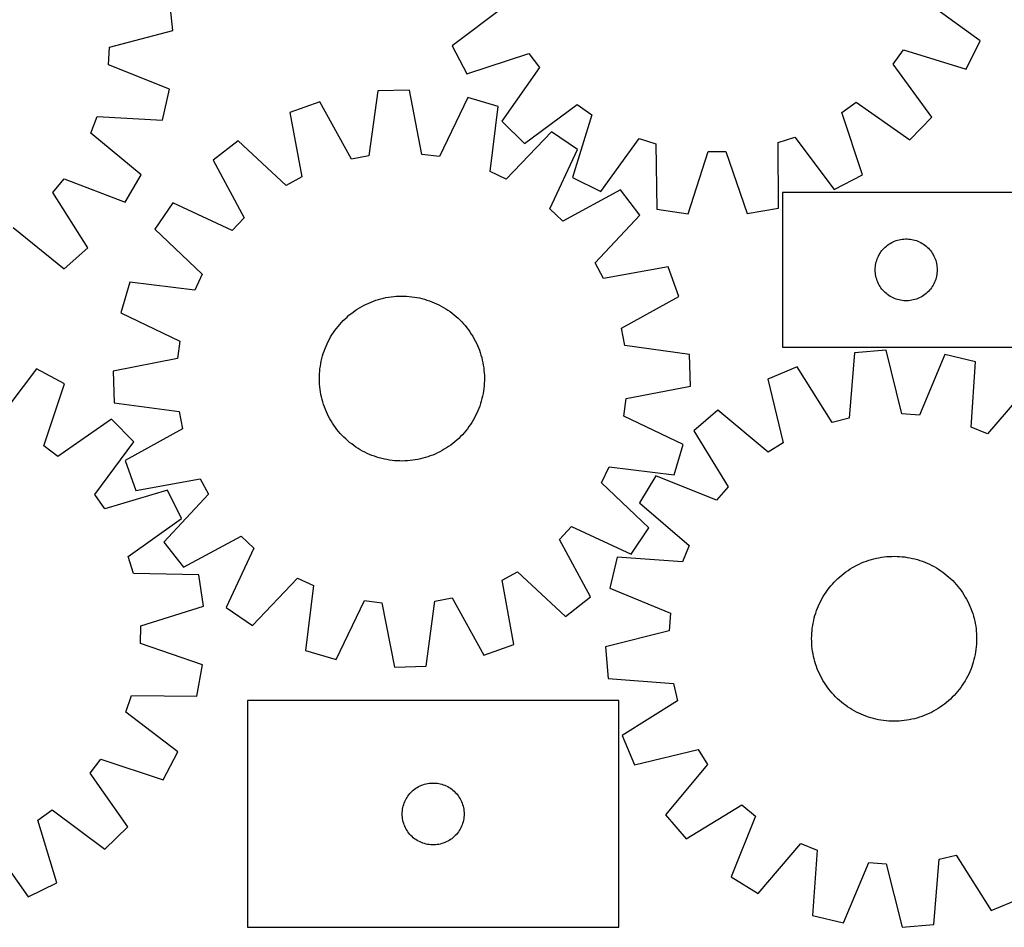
# Model space of a CAD drawing. Header units: millimetres. Extents: x 7 to 1493, y 7 to 2993.
# Tile 8 of 14: x 477 to 954, y 2116 to 2556. Entities that reach past the tile are written whole.
import ezdxf

# ---------------------------------------------------------------- set-up
doc = ezdxf.new("R2010")
doc.units = ezdxf.units.MM
doc.layers.add('CUT', color=7, linetype='CONTINUOUS', true_color=0x000000)

msp = doc.modelspace()

# ---------------------------------------------------------------- linework, layer by layer
at = {"layer": 'CUT'}
for p, q in [((551.33938, 2550.769987), (549.817212, 2566.080557)), ((942.814718, 2545.715422), (917.04435, 2564.285906)), ((712.152431, 2562.358112), (686.736048, 2543.306019)), ((520.656469, 2542.552099), (551.33938, 2550.769987)), ((935.958887, 2531.941239), (942.814718, 2545.715422)), ((520.159557, 2533.992166), (520.656469, 2542.552099)), ((686.736048, 2543.306019), (693.84984, 2529.663274)), ((900.63166, 2534.321086), (905.606046, 2541.304986)), ((905.606046, 2541.304986), (935.958887, 2531.941239)), ((693.84984, 2529.663274), (724.02112, 2539.596483)), ((724.02112, 2539.596483), (729.126033, 2532.707417)), ((549.68546, 2522.279105), (520.159557, 2533.992166)), ((729.126033, 2532.707417), (710.841037, 2506.733707)), ((919.402141, 2508.696024), (900.63166, 2534.321086)), ((546.401902, 2507.247511), (549.68546, 2522.279105)), ((650.673501, 2521.347336), (646.443723, 2489.865853)), ((666.053064, 2521.794069), (650.673501, 2521.347336)), ((672.103068, 2490.611186), (666.053064, 2521.794069)), ((622.627523, 2516.066336), (608.138737, 2510.88892)), ((638.017459, 2488.279205), (622.627523, 2516.066336)), ((694.358293, 2518.149915), (680.607222, 2489.51632)), ((709.123175, 2513.822238), (694.358293, 2518.149915)), ((875.762626, 2510.894648), (882.651691, 2515.999562)), ((882.651691, 2515.999562), (908.625402, 2497.714566)), ((705.24103, 2482.295999), (709.123175, 2513.822238)), ((721.822495, 2495.956967), (747.447557, 2514.727449)), ((747.447557, 2514.727449), (754.431457, 2509.753063)), ((511.563497, 2500.925951), (514.681252, 2508.913377)), ((514.681252, 2508.913377), (546.401902, 2507.247511)), ((608.138737, 2510.88892), (613.844292, 2479.641178)), ((710.841037, 2506.733707), (721.822495, 2495.956967)), ((754.431457, 2509.753063), (745.06771, 2479.400222)), ((885.695835, 2480.723369), (875.762626, 2510.894648)), ((908.625402, 2497.714566), (919.402141, 2508.696024)), ((734.916942, 2501.609644), (712.990628, 2478.626791)), ((747.621853, 2492.931179), (734.916942, 2501.609644)), ((536.024764, 2480.662162), (511.563497, 2500.925951)), ((583.097346, 2497.199707), (570.917601, 2487.798411)), ((606.320741, 2475.528327), (583.097346, 2497.199707)), ((758.841893, 2472.544391), (777.412377, 2498.314759)), ((777.412377, 2498.314759), (785.591631, 2495.741981)), ((844.871601, 2496.299736), (853.000997, 2499.02596)), ((853.000997, 2499.02596), (872.053089, 2473.609576)), ((734.18757, 2464.147593), (747.621853, 2492.931179)), ((785.591631, 2495.741981), (786.065722, 2463.981156)), ((801.284317, 2461.71733), (810.982415, 2491.965002)), ((810.982415, 2491.965002), (819.55638, 2492.045673)), ((819.55638, 2492.045673), (829.821901, 2461.985836)), ((844.995206, 2464.535614), (844.871601, 2496.299736)), ((570.917601, 2487.798411), (585.99999, 2459.843156)), ((646.443723, 2489.865853), (638.017459, 2488.279205)), ((680.607222, 2489.51632), (672.103068, 2490.611186)), ((493.170135, 2472.13444), (498.603547, 2478.767494)), ((498.603547, 2478.767494), (528.256897, 2467.380942)), ((528.256897, 2467.380942), (536.024764, 2480.662162)), ((613.844292, 2479.641178), (606.320741, 2475.528327)), ((712.990628, 2478.626791), (705.24103, 2482.295999)), ((745.06771, 2479.400222), (758.841893, 2472.544391)), ((872.053089, 2473.609576), (885.695835, 2480.723369)), ((768.379284, 2473.3456), (740.424029, 2458.263211)), ((777.78058, 2461.165855), (768.379284, 2473.3456)), ((510.172327, 2445.303484), (493.170135, 2472.13444)), ((1146.930069, 2472.078161), (846.930069, 2472.078161)), ((846.930069, 2472.078161), (846.930069, 2397.078161)), ((551.332023, 2467.04098), (542.653557, 2454.336069)), ((580.115608, 2453.606697), (551.332023, 2467.04098)), ((740.424029, 2458.263211), (734.18757, 2464.147593)), ((786.065722, 2463.981156), (801.284317, 2461.71733)), ((829.821901, 2461.985836), (844.995206, 2464.535614)), ((585.99999, 2459.843156), (580.115608, 2453.606697)), ((756.1092, 2437.942461), (777.78058, 2461.165855)), ((473.99715, 2455.06534), (498.680524, 2435.072697)), ((542.653557, 2454.336069), (565.63641, 2432.409756)), ((902.001933, 2448.745499), (902.737784, 2448.980409)), ((902.737784, 2448.980409), (903.484753, 2449.177126)), ((903.484753, 2449.177126), (904.240857, 2449.33513)), ((904.240857, 2449.33513), (905.004093, 2449.454001)), ((905.004093, 2449.454001), (905.772437, 2449.533423)), ((905.772437, 2449.533423), (906.54385, 2449.573188)), ((906.54385, 2449.573188), (907.316287, 2449.573188)), ((907.316287, 2449.573188), (908.087701, 2449.533423)), ((908.087701, 2449.533423), (908.856044, 2449.454001)), ((908.856044, 2449.454001), (909.61928, 2449.33513)), ((909.61928, 2449.33513), (910.375385, 2449.177126)), ((910.375385, 2449.177126), (911.122353, 2448.980409)), ((911.122353, 2448.980409), (911.858204, 2448.745499)), ((498.680524, 2435.072697), (510.172327, 2445.303484)), ((895.168272, 2443.887303), (895.66309, 2444.480442)), ((895.66309, 2444.480442), (896.187786, 2445.047323)), ((896.187786, 2445.047323), (896.740969, 2445.586441)), ((896.740969, 2445.586441), (897.321171, 2446.096367)), ((897.321171, 2446.096367), (897.926854, 2446.575749)), ((897.926854, 2446.575749), (898.556413, 2447.023316)), ((898.556413, 2447.023316), (899.208177, 2447.43788)), ((899.208177, 2447.43788), (899.880418, 2447.818343)), ((899.880418, 2447.818343), (900.571353, 2448.163695)), ((900.571353, 2448.163695), (901.27915, 2448.47302)), ((901.27915, 2448.47302), (902.001933, 2448.745499)), ((911.858204, 2448.745499), (912.580987, 2448.47302)), ((912.580987, 2448.47302), (913.288785, 2448.163695)), ((913.288785, 2448.163695), (913.97972, 2447.818343)), ((913.97972, 2447.818343), (914.651961, 2447.43788)), ((914.651961, 2447.43788), (915.303724, 2447.023316)), ((915.303724, 2447.023316), (915.933283, 2446.575749)), ((915.933283, 2446.575749), (916.538966, 2446.096367)), ((916.538966, 2446.096367), (917.119169, 2445.586441)), ((917.119169, 2445.586441), (917.672351, 2445.047323)), ((917.672351, 2445.047323), (918.197048, 2444.480442)), ((918.197048, 2444.480442), (918.691866, 2443.887303)), ((892.640538, 2439.139883), (892.894316, 2439.869442)), ((892.894316, 2439.869442), (893.185315, 2440.584969)), ((893.185315, 2440.584969), (893.512762, 2441.284567)), ((893.512762, 2441.284567), (893.87579, 2441.966382)), ((893.87579, 2441.966382), (894.273435, 2442.628603)), ((894.273435, 2442.628603), (894.704644, 2443.269477)), ((894.704644, 2443.269477), (895.168272, 2443.887303)), ((918.691866, 2443.887303), (919.155494, 2443.269477)), ((919.155494, 2443.269477), (919.586702, 2442.628603)), ((919.586702, 2442.628603), (919.984347, 2441.966382)), ((919.984347, 2441.966382), (920.347375, 2441.284567)), ((920.347375, 2441.284567), (920.674822, 2440.584969)), ((920.674822, 2440.584969), (920.965821, 2439.869442)), ((920.965821, 2439.869442), (921.219599, 2439.139883)), ((760.222051, 2430.418909), (756.1092, 2437.942461)), ((791.469793, 2436.124464), (760.222051, 2430.418909)), ((796.647209, 2421.635679), (791.469793, 2436.124464)), ((891.930069, 2434.578161), (891.949957, 2435.350342)), ((891.949957, 2435.350342), (892.009571, 2436.120476)), ((892.009571, 2436.120476), (892.10875, 2436.886519)), ((892.10875, 2436.886519), (892.247233, 2437.646442)), ((892.247233, 2437.646442), (892.424653, 2438.398227)), ((892.424653, 2438.398227), (892.640538, 2439.139883)), ((921.219599, 2439.139883), (921.435485, 2438.398227)), ((921.435485, 2438.398227), (921.612904, 2437.646442)), ((921.612904, 2437.646442), (921.751387, 2436.886519)), ((921.751387, 2436.886519), (921.850567, 2436.120476)), ((921.850567, 2436.120476), (921.91018, 2435.350342)), ((921.91018, 2435.350342), (921.930069, 2434.578161)), ((565.63641, 2432.409756), (561.967202, 2424.660157)), ((891.949957, 2433.805979), (891.930069, 2434.578161)), ((892.009571, 2433.035846), (891.949957, 2433.805979)), ((892.10875, 2432.269802), (892.009571, 2433.035846)), ((892.247233, 2431.50988), (892.10875, 2432.269802)), ((892.424653, 2430.758094), (892.247233, 2431.50988)), ((892.640538, 2430.016438), (892.424653, 2430.758094)), ((892.894316, 2429.286879), (892.640538, 2430.016438)), ((921.219599, 2430.016438), (920.965821, 2429.286879)), ((921.435485, 2430.758094), (921.219599, 2430.016438)), ((921.612904, 2431.50988), (921.435485, 2430.758094)), ((921.751387, 2432.269802), (921.612904, 2431.50988)), ((921.850567, 2433.035846), (921.751387, 2432.269802)), ((921.91018, 2433.805979), (921.850567, 2433.035846)), ((921.930069, 2434.578161), (921.91018, 2433.805979)), ((530.440964, 2428.542302), (526.113286, 2413.77742)), ((561.967202, 2424.660157), (530.440964, 2428.542302)), ((893.185315, 2428.571352), (892.894316, 2429.286879)), ((893.512762, 2427.871754), (893.185315, 2428.571352)), ((893.87579, 2427.18994), (893.512762, 2427.871754)), ((894.273435, 2426.527718), (893.87579, 2427.18994)), ((894.704644, 2425.886844), (894.273435, 2426.527718)), ((895.168272, 2425.269018), (894.704644, 2425.886844)), ((895.66309, 2424.675879), (895.168272, 2425.269018)), ((918.691866, 2425.269018), (918.197048, 2424.675879)), ((919.155494, 2425.886844), (918.691866, 2425.269018)), ((919.586702, 2426.527718), (919.155494, 2425.886844)), ((919.984347, 2427.18994), (919.586702, 2426.527718)), ((920.347375, 2427.871754), (919.984347, 2427.18994)), ((920.674822, 2428.571352), (920.347375, 2427.871754)), ((920.965821, 2429.286879), (920.674822, 2428.571352)), ((651.052176, 2420.191213), (652.262391, 2420.529426)), ((652.262391, 2420.529426), (653.482631, 2420.829458)), ((653.482631, 2420.829458), (654.711694, 2421.091013)), ((654.711694, 2421.091013), (655.948366, 2421.313833)), ((655.948366, 2421.313833), (657.191427, 2421.497699)), ((657.191427, 2421.497699), (658.43965, 2421.642428)), ((658.43965, 2421.642428), (659.691803, 2421.747878)), ((659.691803, 2421.747878), (660.94665, 2421.813945)), ((660.94665, 2421.813945), (662.202954, 2421.840564)), ((662.202954, 2421.840564), (663.459473, 2421.827709)), ((663.459473, 2421.827709), (664.714969, 2421.775391)), ((664.714969, 2421.775391), (665.968202, 2421.683663)), ((665.968202, 2421.683663), (667.217936, 2421.552616)), ((667.217936, 2421.552616), (668.462936, 2421.382378)), ((668.462936, 2421.382378), (669.701975, 2421.173117)), ((669.701975, 2421.173117), (670.933829, 2420.925041)), ((670.933829, 2420.925041), (672.157283, 2420.638393)), ((672.157283, 2420.638393), (673.37113, 2420.313458)), ((673.37113, 2420.313458), (674.574171, 2419.950555)), ((768.860078, 2406.245742), (796.647209, 2421.635679)), ((896.187786, 2424.108998), (895.66309, 2424.675879)), ((896.740969, 2423.56988), (896.187786, 2424.108998)), ((897.321171, 2423.059954), (896.740969, 2423.56988)), ((897.926854, 2422.580572), (897.321171, 2423.059954)), ((898.556413, 2422.133005), (897.926854, 2422.580572)), ((899.208177, 2421.718441), (898.556413, 2422.133005)), ((899.880418, 2421.337979), (899.208177, 2421.718441)), ((900.571353, 2420.992627), (899.880418, 2421.337979)), ((901.27915, 2420.683301), (900.571353, 2420.992627)), ((902.001933, 2420.410822), (901.27915, 2420.683301)), ((902.737784, 2420.175912), (902.001933, 2420.410822)), ((911.858204, 2420.410822), (911.122353, 2420.175912)), ((912.580987, 2420.683301), (911.858204, 2420.410822)), ((913.288785, 2420.992627), (912.580987, 2420.683301)), ((913.97972, 2421.337979), (913.288785, 2420.992627)), ((914.651961, 2421.718441), (913.97972, 2421.337979)), ((915.303724, 2422.133005), (914.651961, 2421.718441)), ((915.933283, 2422.580572), (915.303724, 2422.133005)), ((916.538966, 2423.059954), (915.933283, 2422.580572)), ((917.119169, 2423.56988), (916.538966, 2423.059954)), ((917.672351, 2424.108998), (917.119169, 2423.56988)), ((918.197048, 2424.675879), (917.672351, 2424.108998)), ((640.804309, 2415.496384), (641.872112, 2416.158806)), ((641.872112, 2416.158806), (642.960195, 2416.787362)), ((642.960195, 2416.787362), (644.067485, 2417.381429)), ((644.067485, 2417.381429), (645.192888, 2417.940422)), ((645.192888, 2417.940422), (646.335295, 2418.46379)), ((646.335295, 2418.46379), (647.493577, 2418.951016)), ((647.493577, 2418.951016), (648.666592, 2419.401619)), ((648.666592, 2419.401619), (649.853182, 2419.815154)), ((649.853182, 2419.815154), (651.052176, 2420.191213)), ((674.574171, 2419.950555), (675.765219, 2419.550042)), ((675.765219, 2419.550042), (676.9431, 2419.112316)), ((676.9431, 2419.112316), (678.10665, 2418.637807)), ((678.10665, 2418.637807), (679.254721, 2418.126985)), ((679.254721, 2418.126985), (680.38618, 2417.580352)), ((680.38618, 2417.580352), (681.499911, 2416.99845)), ((681.499911, 2416.99845), (682.594814, 2416.381851)), ((682.594814, 2416.381851), (683.669809, 2415.731165)), ((683.669809, 2415.731165), (684.723836, 2415.047034)), ((903.484753, 2419.979195), (902.737784, 2420.175912)), ((904.240857, 2419.821191), (903.484753, 2419.979195)), ((905.004093, 2419.70232), (904.240857, 2419.821191)), ((905.772437, 2419.622898), (905.004093, 2419.70232)), ((906.54385, 2419.583134), (905.772437, 2419.622898)), ((907.316287, 2419.583134), (906.54385, 2419.583134)), ((908.087701, 2419.622898), (907.316287, 2419.583134)), ((908.856044, 2419.70232), (908.087701, 2419.622898)), ((909.61928, 2419.821191), (908.856044, 2419.70232)), ((910.375385, 2419.979195), (909.61928, 2419.821191)), ((911.122353, 2420.175912), (910.375385, 2419.979195)), ((526.113286, 2413.77742), (554.746882, 2400.026349)), ((633.983275, 2409.970096), (634.880859, 2410.849499)), ((634.880859, 2410.849499), (635.805623, 2411.700275)), ((635.805623, 2411.700275), (636.756653, 2412.521583)), ((636.756653, 2412.521583), (637.733013, 2413.312613)), ((637.733013, 2413.312613), (638.733738, 2414.072585)), ((638.733738, 2414.072585), (639.75784, 2414.800748)), ((639.75784, 2414.800748), (640.804309, 2415.496384)), ((684.723836, 2415.047034), (685.755853, 2414.330133)), ((685.755853, 2414.330133), (686.764842, 2413.581168)), ((686.764842, 2413.581168), (687.749808, 2412.800881)), ((687.749808, 2412.800881), (688.709778, 2411.990039)), ((688.709778, 2411.990039), (689.643806, 2411.149445)), ((689.643806, 2411.149445), (690.550969, 2410.279927)), ((629.933069, 2405.17498), (630.682033, 2406.183969)), ((630.682033, 2406.183969), (631.462321, 2407.168935)), ((631.462321, 2407.168935), (632.273162, 2408.128905)), ((632.273162, 2408.128905), (633.113757, 2409.062933)), ((633.113757, 2409.062933), (633.983275, 2409.970096)), ((690.550969, 2410.279927), (691.430372, 2409.382343)), ((691.430372, 2409.382343), (692.281148, 2408.457579)), ((692.281148, 2408.457579), (693.102456, 2407.506548)), ((693.102456, 2407.506548), (693.893486, 2406.530189)), ((693.893486, 2406.530189), (694.653458, 2405.529464)), ((770.446726, 2397.819479), (768.860078, 2406.245742)), ((627.264752, 2400.919038), (627.88135, 2402.013941)), ((627.88135, 2402.013941), (628.532036, 2403.088936)), ((628.532036, 2403.088936), (629.216167, 2404.142963)), ((629.216167, 2404.142963), (629.933069, 2405.17498)), ((694.653458, 2405.529464), (695.381621, 2404.505362)), ((695.381621, 2404.505362), (696.077257, 2403.458893)), ((696.077257, 2403.458893), (696.739679, 2402.39109)), ((696.739679, 2402.39109), (697.368234, 2401.303006)), ((697.368234, 2401.303006), (697.962302, 2400.195717)), ((554.746882, 2400.026349), (553.652015, 2391.522195)), ((625.150886, 2396.362227), (625.625394, 2397.525777)), ((625.625394, 2397.525777), (626.136217, 2398.673848)), ((626.136217, 2398.673848), (626.682849, 2399.805307)), ((626.682849, 2399.805307), (627.264752, 2400.919038)), ((697.962302, 2400.195717), (698.521295, 2399.070313)), ((698.521295, 2399.070313), (699.044663, 2397.927906)), ((699.044663, 2397.927906), (699.531889, 2396.769624)), ((699.531889, 2396.769624), (699.982492, 2395.596609)), ((801.928209, 2393.589701), (770.446726, 2397.819479)), ((846.930069, 2397.078161), (1046.930069, 2397.078161)), ((623.624808, 2391.57641), (623.949744, 2392.790257)), ((623.949744, 2392.790257), (624.312647, 2393.993298)), ((624.312647, 2393.993298), (624.713159, 2395.184347)), ((624.713159, 2395.184347), (625.150886, 2396.362227)), ((699.982492, 2395.596609), (700.396027, 2394.410019)), ((700.396027, 2394.410019), (700.772086, 2393.211026)), ((700.772086, 2393.211026), (701.110299, 2392.000811)), ((701.110299, 2392.000811), (701.410331, 2390.78057)), ((802.374942, 2378.210137), (801.928209, 2393.589701)), ((881.823891, 2394.283618), (879.29812, 2362.619834)), ((897.156979, 2395.559148), (881.823891, 2394.283618)), ((904.879924, 2364.747935), (897.156979, 2395.559148)), ((925.617548, 2393.446847), (913.430749, 2364.113305)), ((940.594341, 2389.921763), (925.617548, 2393.446847)), ((553.652015, 2391.522195), (522.469132, 2385.472191)), ((622.710586, 2386.637063), (622.880824, 2387.882063)), ((622.880824, 2387.882063), (623.090084, 2389.121102)), ((623.090084, 2389.121102), (623.338161, 2390.352956)), ((623.338161, 2390.352956), (623.624808, 2391.57641)), ((701.410331, 2390.78057), (701.671886, 2389.551507)), ((701.671886, 2389.551507), (701.894706, 2388.314835)), ((701.894706, 2388.314835), (702.078572, 2387.071774)), ((702.078572, 2387.071774), (702.223301, 2385.823551)), ((854.103544, 2387.497736), (839.915072, 2381.546451)), ((870.96969, 2360.581052), (854.103544, 2387.497736)), ((938.41811, 2358.232037), (940.594341, 2389.921763)), ((485.284567, 2386.4965), (466.073649, 2361.199951)), ((498.882487, 2379.297394), (485.284567, 2386.4965)), ((522.469132, 2385.472191), (522.915866, 2370.092628)), ((622.422637, 2381.622081), (622.435493, 2382.878601)), ((622.435493, 2382.878601), (622.487811, 2384.134096)), ((622.487811, 2384.134096), (622.579538, 2385.387329)), ((622.579538, 2385.387329), (622.710586, 2386.637063)), ((702.223301, 2385.823551), (702.328751, 2384.571398)), ((702.328751, 2384.571398), (702.394818, 2383.316551)), ((702.394818, 2383.316551), (702.421437, 2382.060248)), ((488.76049, 2349.188924), (498.882487, 2379.297394)), ((622.449256, 2380.365778), (622.422637, 2381.622081)), ((622.515323, 2379.11093), (622.449256, 2380.365778)), ((622.620774, 2377.858777), (622.515323, 2379.11093)), ((622.765503, 2376.610554), (622.620774, 2377.858777)), ((702.264536, 2378.294999), (702.133488, 2377.045266)), ((702.356264, 2379.548232), (702.264536, 2378.294999)), ((702.408582, 2380.803728), (702.356264, 2379.548232)), ((702.421437, 2382.060248), (702.408582, 2380.803728)), ((771.192059, 2372.160134), (802.374942, 2378.210137)), ((839.915072, 2381.546451), (847.297568, 2350.651896)), ((967.009214, 2379.118046), (946.354317, 2354.986118)), ((622.949368, 2375.367493), (622.765503, 2376.610554)), ((623.172189, 2374.130821), (622.949368, 2375.367493)), ((623.433744, 2372.901758), (623.172189, 2374.130821)), ((623.733776, 2371.681518), (623.433744, 2372.901758)), ((701.505914, 2373.329373), (701.219266, 2372.105918)), ((701.75399, 2374.561227), (701.505914, 2373.329373)), ((701.96325, 2375.800266), (701.75399, 2374.561227)), ((702.133488, 2377.045266), (701.96325, 2375.800266)), ((522.915866, 2370.092628), (554.397348, 2365.86285)), ((624.071988, 2370.471303), (623.733776, 2371.681518)), ((624.448048, 2369.272309), (624.071988, 2370.471303)), ((624.861583, 2368.085719), (624.448048, 2369.272309)), ((625.312186, 2366.912705), (624.861583, 2368.085719)), ((700.130915, 2368.497982), (699.693189, 2367.320102)), ((700.531428, 2369.689031), (700.130915, 2368.497982)), ((700.894331, 2370.892072), (700.531428, 2369.689031)), ((701.219266, 2372.105918), (700.894331, 2370.892072)), ((770.097192, 2363.65598), (771.192059, 2372.160134)), ((554.397348, 2365.86285), (555.983996, 2357.436586)), ((625.799411, 2365.754422), (625.312186, 2366.912705)), ((626.322779, 2364.612016), (625.799411, 2365.754422)), ((626.881773, 2363.486612), (626.322779, 2364.612016)), ((627.47584, 2362.379322), (626.881773, 2363.486612)), ((698.161225, 2363.877021), (697.579323, 2362.763291)), ((698.707858, 2365.008481), (698.161225, 2363.877021)), ((699.21868, 2366.156552), (698.707858, 2365.008481)), ((699.693189, 2367.320102), (699.21868, 2366.156552)), ((798.730788, 2349.904909), (770.097192, 2363.65598)), ((815.648408, 2366.526635), (803.993418, 2356.482148)), ((840.006779, 2346.139273), (815.648408, 2366.526635)), ((913.430749, 2364.113305), (904.879924, 2364.747935)), ((521.705177, 2362.162908), (495.617445, 2344.04096)), ((532.412921, 2351.114162), (521.705177, 2362.162908)), ((628.104395, 2361.291239), (627.47584, 2362.379322)), ((628.766818, 2360.223436), (628.104395, 2361.291239)), ((629.462454, 2359.176967), (628.766818, 2360.223436)), ((630.190617, 2358.152865), (629.462454, 2359.176967)), ((694.911006, 2358.507349), (694.162041, 2357.49836)), ((695.627907, 2359.539366), (694.911006, 2358.507349)), ((696.312038, 2360.593392), (695.627907, 2359.539366)), ((696.962724, 2361.668387), (696.312038, 2360.593392)), ((697.579323, 2362.763291), (696.962724, 2361.668387)), ((879.29812, 2362.619834), (870.96969, 2360.581052)), ((555.983996, 2357.436586), (528.196866, 2342.04665)), ((630.950589, 2357.15214), (630.190617, 2358.152865)), ((631.741619, 2356.175781), (630.950589, 2357.15214)), ((632.562927, 2355.22475), (631.741619, 2356.175781)), ((633.413702, 2354.299986), (632.562927, 2355.22475)), ((634.293106, 2353.402402), (633.413702, 2354.299986)), ((690.8608, 2353.712233), (689.963216, 2352.832829)), ((691.730318, 2354.619396), (690.8608, 2353.712233)), ((692.570912, 2355.553423), (691.730318, 2354.619396)), ((693.381754, 2356.513394), (692.570912, 2355.553423)), ((694.162041, 2357.49836), (693.381754, 2356.513394)), ((803.993418, 2356.482148), (820.561531, 2329.380997)), ((946.354317, 2354.986118), (938.41811, 2358.232037)), ((495.617445, 2344.04096), (488.76049, 2349.188924)), ((513.482301, 2325.607175), (532.412921, 2351.114162)), ((635.200269, 2352.532884), (634.293106, 2353.402402)), ((636.134296, 2351.692289), (635.200269, 2352.532884)), ((637.094267, 2350.881448), (636.134296, 2351.692289)), ((638.079233, 2350.10116), (637.094267, 2350.881448)), ((639.088222, 2349.352196), (638.079233, 2350.10116)), ((640.120239, 2348.635294), (639.088222, 2349.352196)), ((685.086235, 2348.881581), (684.039766, 2348.185945)), ((686.110337, 2349.609744), (685.086235, 2348.881581)), ((687.111061, 2350.369716), (686.110337, 2349.609744)), ((688.087421, 2351.160746), (687.111061, 2350.369716)), ((689.038452, 2351.982054), (688.087421, 2351.160746)), ((689.963216, 2352.832829), (689.038452, 2351.982054)), ((794.403111, 2335.140026), (798.730788, 2349.904909)), ((847.297568, 2350.651896), (840.006779, 2346.139273)), ((641.174265, 2347.951163), (640.120239, 2348.635294)), ((642.24926, 2347.300477), (641.174265, 2347.951163)), ((643.344164, 2346.683879), (642.24926, 2347.300477)), ((644.457894, 2346.101976), (643.344164, 2346.683879)), ((645.589354, 2345.555344), (644.457894, 2346.101976)), ((646.737425, 2345.044521), (645.589354, 2345.555344)), ((647.900975, 2344.570013), (646.737425, 2345.044521)), ((649.078855, 2344.132286), (647.900975, 2344.570013)), ((650.269903, 2343.731774), (649.078855, 2344.132286)), ((676.177482, 2344.28071), (674.990892, 2343.867175)), ((677.350497, 2344.731313), (676.177482, 2344.28071)), ((678.508779, 2345.218538), (677.350497, 2344.731313)), ((679.651186, 2345.741906), (678.508779, 2345.218538)), ((680.77659, 2346.3009), (679.651186, 2345.741906)), ((681.883879, 2346.894967), (680.77659, 2346.3009)), ((682.971963, 2347.523522), (681.883879, 2346.894967)), ((684.039766, 2348.185945), (682.971963, 2347.523522)), ((528.196866, 2342.04665), (533.374281, 2327.557864)), ((651.472945, 2343.368871), (650.269903, 2343.731774)), ((652.686791, 2343.043935), (651.472945, 2343.368871)), ((653.910246, 2342.757288), (652.686791, 2343.043935)), ((655.1421, 2342.509212), (653.910246, 2342.757288)), ((656.381139, 2342.299951), (655.1421, 2342.509212)), ((657.626139, 2342.129713), (656.381139, 2342.299951)), ((658.875872, 2341.998665), (657.626139, 2342.129713)), ((660.129105, 2341.906938), (658.875872, 2341.998665)), ((661.384601, 2341.85462), (660.129105, 2341.906938)), ((662.641121, 2341.841764), (661.384601, 2341.85462)), ((663.897424, 2341.868383), (662.641121, 2341.841764)), ((665.152271, 2341.93445), (663.897424, 2341.868383)), ((666.404424, 2342.039901), (665.152271, 2341.93445)), ((667.652647, 2342.18463), (666.404424, 2342.039901)), ((668.895708, 2342.368495), (667.652647, 2342.18463)), ((670.13238, 2342.591316), (668.895708, 2342.368495)), ((671.361443, 2342.852871), (670.13238, 2342.591316)), ((672.581684, 2343.152903), (671.361443, 2342.852871)), ((673.791898, 2343.491115), (672.581684, 2343.152903)), ((674.990892, 2343.867175), (673.791898, 2343.491115)), ((759.207664, 2331.272573), (762.876872, 2339.022172)), ((762.876872, 2339.022172), (794.403111, 2335.140026)), ((785.555827, 2334.698643), (777.57519, 2321.544177)), ((815.022056, 2322.836259), (785.555827, 2334.698643)), ((533.374281, 2327.557864), (564.622023, 2333.263419)), ((564.622023, 2333.263419), (568.734874, 2325.739868)), ((782.190517, 2309.34626), (759.207664, 2331.272573)), ((518.412844, 2318.592254), (513.482301, 2325.607175)), ((548.823742, 2327.765698), (518.412844, 2318.592254)), ((568.734874, 2325.739868), (547.063494, 2302.516473)), ((555.593161, 2313.948842), (548.823742, 2327.765698)), ((820.561531, 2329.380997), (815.022056, 2322.836259)), ((777.57519, 2321.544177), (801.707118, 2300.889279)), ((529.70698, 2295.540139), (555.593161, 2313.948842)), ((738.844084, 2303.839173), (744.728466, 2310.075631)), ((744.728466, 2310.075631), (773.512052, 2296.641348)), ((773.512052, 2296.641348), (782.190517, 2309.34626)), ((547.063494, 2302.516473), (556.46479, 2290.336728)), ((556.46479, 2290.336728), (584.420045, 2305.419117)), ((584.420045, 2305.419117), (590.656504, 2299.534735)), ((753.926473, 2275.883917), (738.844084, 2303.839173)), ((590.656504, 2299.534735), (577.222221, 2270.75115)), ((801.707118, 2300.889279), (798.461199, 2292.953072)), ((532.228475, 2287.344931), (529.70698, 2295.540139)), ((766.771473, 2295.129304), (763.246389, 2280.152511)), ((798.461199, 2292.953072), (766.771473, 2295.129304)), ((883.040686, 2291.31584), (884.171005, 2291.864825)), ((884.171005, 2291.864825), (885.318011, 2292.378034)), ((885.318011, 2292.378034), (886.480572, 2292.854963)), ((886.480572, 2292.854963), (887.657539, 2293.295138)), ((887.657539, 2293.295138), (888.847752, 2293.698128)), ((888.847752, 2293.698128), (890.050035, 2294.063533)), ((890.050035, 2294.063533), (891.263204, 2294.390993)), ((891.263204, 2294.390993), (892.486059, 2294.680184)), ((892.486059, 2294.680184), (893.717394, 2294.930823)), ((893.717394, 2294.930823), (894.955995, 2295.14266)), ((894.955995, 2295.14266), (896.200638, 2295.315488)), ((896.200638, 2295.315488), (897.450096, 2295.449135)), ((897.450096, 2295.449135), (898.703136, 2295.54347)), ((898.703136, 2295.54347), (899.95852, 2295.598399)), ((899.95852, 2295.598399), (901.21501, 2295.613868)), ((901.21501, 2295.613868), (902.471366, 2295.589863)), ((902.471366, 2295.589863), (903.726348, 2295.526406)), ((903.726348, 2295.526406), (904.978718, 2295.423561)), ((904.978718, 2295.423561), (906.227239, 2295.281429)), ((906.227239, 2295.281429), (907.47068, 2295.10015)), ((907.47068, 2295.10015), (908.707813, 2294.879902)), ((908.707813, 2294.879902), (909.937417, 2294.620905)), ((909.937417, 2294.620905), (911.15828, 2294.323412)), ((911.15828, 2294.323412), (912.369195, 2293.987718)), ((912.369195, 2293.987718), (913.568969, 2293.614153)), ((913.568969, 2293.614153), (914.756416, 2293.203087)), ((914.756416, 2293.203087), (915.930366, 2292.754926)), ((915.930366, 2292.754926), (917.089659, 2292.270111)), ((917.089659, 2292.270111), (918.233152, 2291.74912)), ((918.233152, 2291.74912), (919.359716, 2291.192469)), ((563.985707, 2286.671911), (532.228475, 2287.344931)), ((566.154165, 2271.439434), (563.985707, 2286.671911)), ((710.999782, 2284.04115), (718.523334, 2288.154001)), ((718.523334, 2288.154001), (741.746728, 2266.482622)), ((875.687017, 2286.52106), (876.670357, 2287.303395)), ((876.670357, 2287.303395), (877.677786, 2288.054457)), ((877.677786, 2288.054457), (878.70831, 2288.773504)), ((878.70831, 2288.773504), (879.76091, 2289.459826)), ((879.76091, 2289.459826), (880.83455, 2290.112747)), ((880.83455, 2290.112747), (881.928168, 2290.731622)), ((881.928168, 2290.731622), (883.040686, 2291.31584)), ((919.359716, 2291.192469), (920.468239, 2290.600707)), ((920.468239, 2290.600707), (921.557628, 2289.974416)), ((921.557628, 2289.974416), (922.626807, 2289.314217)), ((922.626807, 2289.314217), (923.674721, 2288.620759)), ((923.674721, 2288.620759), (924.700335, 2287.894728)), ((924.700335, 2287.894728), (925.702639, 2287.136839)), ((925.702639, 2287.136839), (926.680642, 2286.347842)), ((589.927133, 2262.072684), (611.853446, 2285.055537)), ((611.853446, 2285.055537), (619.603045, 2281.386329)), ((716.705337, 2252.793408), (710.999782, 2284.04115)), ((870.345394, 2281.215604), (871.164722, 2282.168342)), ((871.164722, 2282.168342), (872.013572, 2283.094873)), ((872.013572, 2283.094873), (872.891106, 2283.994284)), ((872.891106, 2283.994284), (873.796458, 2284.865688)), ((873.796458, 2284.865688), (874.728735, 2285.708224)), ((874.728735, 2285.708224), (875.687017, 2286.52106)), ((926.680642, 2286.347842), (927.633379, 2285.528514)), ((927.633379, 2285.528514), (928.559911, 2284.679664)), ((928.559911, 2284.679664), (929.459322, 2283.80213)), ((929.459322, 2283.80213), (930.330725, 2282.896778)), ((930.330725, 2282.896778), (931.173261, 2281.964501)), ((931.173261, 2281.964501), (931.986098, 2281.006219)), ((619.603045, 2281.386329), (615.720899, 2249.860091)), ((763.246389, 2280.152511), (792.579931, 2267.965712)), ((866.71882, 2276.092591), (867.379019, 2277.161769)), ((867.379019, 2277.161769), (868.072477, 2278.209683)), ((868.072477, 2278.209683), (868.798508, 2279.235298)), ((868.798508, 2279.235298), (869.556396, 2280.237601)), ((869.556396, 2280.237601), (870.345394, 2281.215604)), ((931.986098, 2281.006219), (932.768433, 2280.022879)), ((932.768433, 2280.022879), (933.519494, 2279.01545)), ((933.519494, 2279.01545), (934.238541, 2277.984926)), ((934.238541, 2277.984926), (934.924864, 2276.932326)), ((630.485782, 2245.532413), (644.236853, 2274.166009)), ((644.236853, 2274.166009), (652.741007, 2273.071142)), ((652.741007, 2273.071142), (658.79101, 2241.888259)), ((674.170574, 2242.334993), (678.400352, 2273.816475)), ((678.400352, 2273.816475), (686.826615, 2275.403123)), ((686.826615, 2275.403123), (702.216551, 2247.615993)), ((741.746728, 2266.482622), (753.926473, 2275.883917)), ((864.423125, 2271.624622), (864.944116, 2272.768115)), ((864.944116, 2272.768115), (865.500767, 2273.894679)), ((865.500767, 2273.894679), (866.092529, 2275.003202)), ((866.092529, 2275.003202), (866.71882, 2276.092591)), ((934.924864, 2276.932326), (935.577784, 2275.858686)), ((935.577784, 2275.858686), (936.196659, 2274.765068)), ((936.196659, 2274.765068), (936.780877, 2273.65255)), ((936.780877, 2273.65255), (937.329862, 2272.522231)), ((937.329862, 2272.522231), (937.843072, 2271.375225)), ((535.846341, 2261.930987), (566.154165, 2271.439434)), ((577.222221, 2270.75115), (589.927133, 2262.072684)), ((792.579931, 2267.965712), (791.945301, 2259.414886)), ((862.705518, 2266.904158), (863.079083, 2268.103931)), ((863.079083, 2268.103931), (863.490149, 2269.291379)), ((863.490149, 2269.291379), (863.93831, 2270.465328)), ((863.93831, 2270.465328), (864.423125, 2271.624622)), ((937.843072, 2271.375225), (938.32, 2270.212664)), ((938.32, 2270.212664), (938.760176, 2269.035697)), ((938.760176, 2269.035697), (939.163165, 2267.845484)), ((939.163165, 2267.845484), (939.52857, 2266.643201)), ((861.593086, 2262.005643), (861.813334, 2263.242775)), ((861.813334, 2263.242775), (862.072331, 2264.47238)), ((862.072331, 2264.47238), (862.369824, 2265.693242)), ((862.369824, 2265.693242), (862.705518, 2266.904158)), ((939.52857, 2266.643201), (939.85603, 2265.430032)), ((939.85603, 2265.430032), (940.145222, 2264.207177)), ((940.145222, 2264.207177), (940.39586, 2262.975842)), ((940.39586, 2262.975842), (940.607698, 2261.737241)), ((535.711967, 2253.357697), (535.846341, 2261.930987)), ((791.945301, 2259.414886), (761.134088, 2251.691941)), ((861.103373, 2257.006329), (861.166829, 2258.261311)), ((861.166829, 2258.261311), (861.269675, 2259.513681)), ((861.269675, 2259.513681), (861.411807, 2260.762202)), ((861.411807, 2260.762202), (861.593086, 2262.005643)), ((940.607698, 2261.737241), (940.780525, 2260.492597)), ((940.780525, 2260.492597), (940.914172, 2259.243139)), ((940.914172, 2259.243139), (941.008507, 2257.9901)), ((941.008507, 2257.9901), (941.063436, 2256.734716)), ((565.706915, 2242.904092), (535.711967, 2253.357697)), ((861.079367, 2255.749973), (861.103373, 2257.006329)), ((861.094837, 2254.493483), (861.079367, 2255.749973)), ((861.149766, 2253.238098), (861.094837, 2254.493483)), ((861.244101, 2251.985059), (861.149766, 2253.238098)), ((941.054901, 2254.22187), (940.991444, 2252.966887)), ((941.078906, 2255.478226), (941.054901, 2254.22187)), ((941.063436, 2256.734716), (941.078906, 2255.478226)), ((615.720899, 2249.860091), (630.485782, 2245.532413)), ((702.216551, 2247.615993), (716.705337, 2252.793408)), ((761.134088, 2251.691941), (762.409618, 2236.358854)), ((861.377748, 2250.735601), (861.244101, 2251.985059)), ((861.550576, 2249.490958), (861.377748, 2250.735601)), ((861.762413, 2248.252357), (861.550576, 2249.490958)), ((940.565187, 2249.222556), (940.34494, 2247.985423)), ((940.746466, 2250.465997), (940.565187, 2249.222556)), ((940.888599, 2251.714518), (940.746466, 2250.465997)), ((940.991444, 2252.966887), (940.888599, 2251.714518)), ((862.013052, 2247.021021), (861.762413, 2248.252357)), ((862.302243, 2245.798166), (862.013052, 2247.021021)), ((862.629703, 2244.584998), (862.302243, 2245.798166)), ((862.995108, 2243.382714), (862.629703, 2244.584998)), ((939.452755, 2244.324041), (939.079191, 2243.124267)), ((939.788449, 2245.534956), (939.452755, 2244.324041)), ((940.085942, 2246.755819), (939.788449, 2245.534956)), ((940.34494, 2247.985423), (940.085942, 2246.755819)), ((563.062146, 2227.747055), (565.706915, 2242.904092)), ((658.79101, 2241.888259), (674.170574, 2242.334993)), ((863.398098, 2242.192501), (862.995108, 2243.382714)), ((863.838273, 2241.015534), (863.398098, 2242.192501)), ((864.315202, 2239.852974), (863.838273, 2241.015534)), ((864.828411, 2238.705968), (864.315202, 2239.852974)), ((937.735148, 2239.603577), (937.214158, 2238.460084)), ((938.219963, 2240.76287), (937.735148, 2239.603577)), ((938.668125, 2241.93682), (938.219963, 2240.76287)), ((939.079191, 2243.124267), (938.668125, 2241.93682)), ((762.409618, 2236.358854), (794.073402, 2233.833082)), ((865.377396, 2237.575648), (864.828411, 2238.705968)), ((865.961614, 2236.46313), (865.377396, 2237.575648)), ((866.580489, 2235.369512), (865.961614, 2236.46313)), ((867.23341, 2234.295873), (866.580489, 2235.369512)), ((867.919732, 2233.243272), (867.23341, 2234.295873)), ((935.439454, 2235.135608), (934.779254, 2234.066429)), ((936.065744, 2236.224996), (935.439454, 2235.135608)), ((936.657507, 2237.33352), (936.065744, 2236.224996)), ((937.214158, 2238.460084), (936.657507, 2237.33352)), ((794.073402, 2233.833082), (796.112184, 2225.504653)), ((868.638779, 2232.212749), (867.919732, 2233.243272)), ((869.389841, 2231.20532), (868.638779, 2232.212749)), ((870.172176, 2230.221979), (869.389841, 2231.20532)), ((870.985012, 2229.263698), (870.172176, 2230.221979)), ((931.81288, 2230.012594), (930.993552, 2229.059857)), ((932.601877, 2230.990597), (931.81288, 2230.012594)), ((933.359765, 2231.992901), (932.601877, 2230.990597)), ((934.085797, 2233.018515), (933.359765, 2231.992901)), ((934.779254, 2234.066429), (934.085797, 2233.018515)), ((528.522331, 2219.957457), (531.299421, 2228.069618)), ((531.299421, 2228.069618), (563.062146, 2227.747055)), ((767.568756, 2225.623916), (587.568756, 2225.623916)), ((587.568756, 2225.623916), (587.568756, 2115.623916)), ((767.568756, 2115.623916), (767.568756, 2225.623916)), ((796.112184, 2225.504653), (769.1955, 2208.638507)), ((871.827548, 2228.331421), (870.985012, 2229.263698)), ((872.698952, 2227.426068), (871.827548, 2228.331421)), ((873.598363, 2226.548534), (872.698952, 2227.426068)), ((874.524894, 2225.699684), (873.598363, 2226.548534)), ((875.477632, 2224.880356), (874.524894, 2225.699684)), ((876.455635, 2224.091359), (875.477632, 2224.880356)), ((926.471257, 2224.707138), (925.487916, 2223.924803)), ((927.429538, 2225.519975), (926.471257, 2224.707138)), ((928.361815, 2226.36251), (927.429538, 2225.519975)), ((929.267168, 2227.233914), (928.361815, 2226.36251)), ((930.144702, 2228.133325), (929.267168, 2227.233914)), ((930.993552, 2229.059857), (930.144702, 2228.133325)), ((553.81888, 2200.74654), (528.522331, 2219.957457)), ((877.457938, 2223.333471), (876.455635, 2224.091359)), ((878.483553, 2222.607439), (877.457938, 2223.333471)), ((879.531467, 2221.913982), (878.483553, 2222.607439)), ((880.600645, 2221.253782), (879.531467, 2221.913982)), ((881.690034, 2220.627492), (880.600645, 2221.253782)), ((882.798557, 2220.035729), (881.690034, 2220.627492)), ((883.925121, 2219.479078), (882.798557, 2220.035729)), ((919.117588, 2219.912359), (917.987268, 2219.363374)), ((920.230106, 2220.496577), (919.117588, 2219.912359)), ((921.323724, 2221.115451), (920.230106, 2220.496577)), ((922.397363, 2221.768372), (921.323724, 2221.115451)), ((923.449964, 2222.454695), (922.397363, 2221.768372)), ((924.480487, 2223.173742), (923.449964, 2222.454695)), ((925.487916, 2223.924803), (924.480487, 2223.173742)), ((885.068614, 2218.958088), (883.925121, 2219.479078)), ((886.227907, 2218.473273), (885.068614, 2218.958088)), ((887.401857, 2218.025111), (886.227907, 2218.473273)), ((888.589305, 2217.614045), (887.401857, 2218.025111)), ((889.789078, 2217.240481), (888.589305, 2217.614045)), ((890.999994, 2216.904787), (889.789078, 2217.240481)), ((892.220856, 2216.607294), (890.999994, 2216.904787)), ((893.45046, 2216.348296), (892.220856, 2216.607294)), ((894.687593, 2216.128049), (893.45046, 2216.348296)), ((895.931034, 2215.94677), (894.687593, 2216.128049)), ((897.179555, 2215.804637), (895.931034, 2215.94677)), ((898.431925, 2215.701792), (897.179555, 2215.804637)), ((899.686907, 2215.638335), (898.431925, 2215.701792)), ((900.943263, 2215.61433), (899.686907, 2215.638335)), ((902.199753, 2215.6298), (900.943263, 2215.61433)), ((903.455138, 2215.684729), (902.199753, 2215.6298)), ((904.708177, 2215.779064), (903.455138, 2215.684729)), ((905.957635, 2215.912711), (904.708177, 2215.779064)), ((907.202278, 2216.085538), (905.957635, 2215.912711)), ((908.440879, 2216.297376), (907.202278, 2216.085538)), ((909.672215, 2216.548014), (908.440879, 2216.297376)), ((910.89507, 2216.837206), (909.672215, 2216.548014)), ((912.108238, 2217.164666), (910.89507, 2216.837206)), ((913.310522, 2217.530071), (912.108238, 2217.164666)), ((914.500735, 2217.93306), (913.310522, 2217.530071)), ((915.677702, 2218.373236), (914.500735, 2217.93306)), ((916.840262, 2218.850164), (915.677702, 2218.373236)), ((917.987268, 2219.363374), (916.840262, 2218.850164)), ((769.1955, 2208.638507), (775.146785, 2194.450035)), ((546.619774, 2187.14862), (553.81888, 2200.74654)), ((775.146785, 2194.450035), (806.04134, 2201.832531)), ((806.04134, 2201.832531), (810.553963, 2194.541742)), ((511.36334, 2190.413662), (516.511305, 2197.270617)), ((516.511305, 2197.270617), (546.619774, 2187.14862)), ((810.553963, 2194.541742), (790.166601, 2170.183371)), ((529.485288, 2164.32593), (511.36334, 2190.413662)), ((666.826474, 2181.093079), (667.379656, 2181.632197)), ((667.379656, 2181.632197), (667.959859, 2182.142123)), ((667.959859, 2182.142123), (668.565542, 2182.621505)), ((668.565542, 2182.621505), (669.195101, 2183.069072)), ((669.195101, 2183.069072), (669.846864, 2183.483636)), ((669.846864, 2183.483636), (670.519105, 2183.864098)), ((670.519105, 2183.864098), (671.21004, 2184.20945)), ((671.21004, 2184.20945), (671.917838, 2184.518776)), ((671.917838, 2184.518776), (672.640621, 2184.791255)), ((672.640621, 2184.791255), (673.376472, 2185.026164)), ((673.376472, 2185.026164), (674.12344, 2185.222882)), ((674.12344, 2185.222882), (674.879545, 2185.380886)), ((674.879545, 2185.380886), (675.642781, 2185.499756)), ((675.642781, 2185.499756), (676.411124, 2185.579179)), ((676.411124, 2185.579179), (677.182538, 2185.618943)), ((677.182538, 2185.618943), (677.954975, 2185.618943)), ((677.954975, 2185.618943), (678.726388, 2185.579179)), ((678.726388, 2185.579179), (679.494732, 2185.499756)), ((679.494732, 2185.499756), (680.257968, 2185.380886)), ((680.257968, 2185.380886), (681.014072, 2185.222882)), ((681.014072, 2185.222882), (681.761041, 2185.026164)), ((681.761041, 2185.026164), (682.496892, 2184.791255)), ((682.496892, 2184.791255), (683.219675, 2184.518776)), ((683.219675, 2184.518776), (683.927472, 2184.20945)), ((683.927472, 2184.20945), (684.618407, 2183.864098)), ((684.618407, 2183.864098), (685.290648, 2183.483636)), ((685.290648, 2183.483636), (685.942412, 2183.069072)), ((685.942412, 2183.069072), (686.571971, 2182.621505)), ((686.571971, 2182.621505), (687.177654, 2182.142123)), ((687.177654, 2182.142123), (687.757856, 2181.632197)), ((687.757856, 2181.632197), (688.311039, 2181.093079)), ((663.824003, 2176.630725), (664.15145, 2177.330323)), ((664.15145, 2177.330323), (664.514478, 2178.012137)), ((664.514478, 2178.012137), (664.912123, 2178.674359)), ((664.912123, 2178.674359), (665.343331, 2179.315233)), ((665.343331, 2179.315233), (665.806959, 2179.933059)), ((665.806959, 2179.933059), (666.301777, 2180.526198)), ((666.301777, 2180.526198), (666.826474, 2181.093079)), ((688.311039, 2181.093079), (688.835735, 2180.526198)), ((688.835735, 2180.526198), (689.330553, 2179.933059)), ((689.330553, 2179.933059), (689.794181, 2179.315233)), ((689.794181, 2179.315233), (690.22539, 2178.674359)), ((690.22539, 2178.674359), (690.623035, 2178.012137)), ((690.623035, 2178.012137), (690.986063, 2177.330323)), ((690.986063, 2177.330323), (691.31351, 2176.630725)), ((485.914635, 2167.618262), (492.929556, 2172.548805)), ((492.929556, 2172.548805), (518.436543, 2153.618186)), ((662.588645, 2171.396098), (662.648258, 2172.166231)), ((662.648258, 2172.166231), (662.747438, 2172.932275)), ((662.747438, 2172.932275), (662.885921, 2173.692197)), ((662.885921, 2173.692197), (663.06334, 2174.443983)), ((663.06334, 2174.443983), (663.279226, 2175.185639)), ((663.279226, 2175.185639), (663.533004, 2175.915198)), ((663.533004, 2175.915198), (663.824003, 2176.630725)), ((691.31351, 2176.630725), (691.604509, 2175.915198)), ((691.604509, 2175.915198), (691.858287, 2175.185639)), ((691.858287, 2175.185639), (692.074172, 2174.443983)), ((692.074172, 2174.443983), (692.251592, 2173.692197)), ((692.251592, 2173.692197), (692.390075, 2172.932275)), ((692.390075, 2172.932275), (692.489254, 2172.166231)), ((692.489254, 2172.166231), (692.548868, 2171.396098)), ((800.211088, 2158.52838), (827.312239, 2175.096493)), ((827.312239, 2175.096493), (833.856977, 2169.557018)), ((495.088079, 2137.207365), (485.914635, 2167.618262)), ((662.568756, 2170.623916), (662.588645, 2171.396098)), ((662.588645, 2169.851735), (662.568756, 2170.623916)), ((662.648258, 2169.081601), (662.588645, 2169.851735)), ((662.747438, 2168.315558), (662.648258, 2169.081601)), ((662.885921, 2167.555635), (662.747438, 2168.315558)), ((663.06334, 2166.80385), (662.885921, 2167.555635)), ((692.251592, 2167.555635), (692.074172, 2166.80385)), ((692.390075, 2168.315558), (692.251592, 2167.555635)), ((692.489254, 2169.081601), (692.390075, 2168.315558)), ((692.548868, 2169.851735), (692.489254, 2169.081601)), ((692.548868, 2171.396098), (692.568756, 2170.623916)), ((692.568756, 2170.623916), (692.548868, 2169.851735)), ((790.166601, 2170.183371), (800.211088, 2158.52838)), ((833.856977, 2169.557018), (821.994593, 2140.09079)), ((518.436543, 2153.618186), (529.485288, 2164.32593)), ((663.279226, 2166.062194), (663.06334, 2166.80385)), ((663.533004, 2165.332635), (663.279226, 2166.062194)), ((663.824003, 2164.617108), (663.533004, 2165.332635)), ((664.15145, 2163.917509), (663.824003, 2164.617108)), ((664.514478, 2163.235695), (664.15145, 2163.917509)), ((664.912123, 2162.573473), (664.514478, 2163.235695)), ((665.343331, 2161.9326), (664.912123, 2162.573473)), ((690.22539, 2162.573473), (689.794181, 2161.9326)), ((690.623035, 2163.235695), (690.22539, 2162.573473)), ((690.986063, 2163.917509), (690.623035, 2163.235695)), ((691.31351, 2164.617108), (690.986063, 2163.917509)), ((691.604509, 2165.332635), (691.31351, 2164.617108)), ((691.858287, 2166.062194), (691.604509, 2165.332635)), ((692.074172, 2166.80385), (691.858287, 2166.062194)), ((665.806959, 2161.314774), (665.343331, 2161.9326)), ((666.301777, 2160.721635), (665.806959, 2161.314774)), ((666.826474, 2160.154754), (666.301777, 2160.721635)), ((667.379656, 2159.615636), (666.826474, 2160.154754)), ((667.959859, 2159.10571), (667.379656, 2159.615636)), ((668.565542, 2158.626328), (667.959859, 2159.10571)), ((669.195101, 2158.178761), (668.565542, 2158.626328)), ((669.846864, 2157.764197), (669.195101, 2158.178761)), ((670.519105, 2157.383734), (669.846864, 2157.764197)), ((685.290648, 2157.764197), (684.618407, 2157.383734)), ((685.942412, 2158.178761), (685.290648, 2157.764197)), ((686.571971, 2158.626328), (685.942412, 2158.178761)), ((687.177654, 2159.10571), (686.571971, 2158.626328)), ((687.757856, 2159.615636), (687.177654, 2159.10571)), ((688.311039, 2160.154754), (687.757856, 2159.615636)), ((688.835735, 2160.721635), (688.311039, 2160.154754)), ((689.330553, 2161.314774), (688.835735, 2160.721635)), ((689.794181, 2161.9326), (689.330553, 2161.314774)), ((462.86252, 2156.324127), (481.271223, 2130.437945)), ((671.21004, 2157.038382), (670.519105, 2157.383734)), ((671.917838, 2156.729057), (671.21004, 2157.038382)), ((672.640621, 2156.456578), (671.917838, 2156.729057)), ((673.376472, 2156.221668), (672.640621, 2156.456578)), ((674.12344, 2156.024951), (673.376472, 2156.221668)), ((674.879545, 2155.866947), (674.12344, 2156.024951)), ((675.642781, 2155.748076), (674.879545, 2155.866947)), ((676.411124, 2155.668653), (675.642781, 2155.748076)), ((677.182538, 2155.628889), (676.411124, 2155.668653)), ((677.954975, 2155.628889), (677.182538, 2155.628889)), ((678.726388, 2155.668653), (677.954975, 2155.628889)), ((679.494732, 2155.748076), (678.726388, 2155.668653)), ((680.257968, 2155.866947), (679.494732, 2155.748076)), ((681.014072, 2156.024951), (680.257968, 2155.866947)), ((681.761041, 2156.221668), (681.014072, 2156.024951)), ((682.496892, 2156.456578), (681.761041, 2156.221668)), ((683.219675, 2156.729057), (682.496892, 2156.456578)), ((683.927472, 2157.038382), (683.219675, 2156.729057)), ((684.618407, 2157.383734), (683.927472, 2157.038382)), ((835.149059, 2132.110152), (855.803957, 2156.242081)), ((855.803957, 2156.242081), (863.740164, 2152.996162)), ((863.740164, 2152.996162), (861.563932, 2121.306435)), ((920.334382, 2116.94458), (922.860154, 2148.608364)), ((922.860154, 2148.608364), (931.188583, 2150.647146)), ((931.188583, 2150.647146), (948.054729, 2123.730462)), ((876.540725, 2117.781351), (888.727524, 2147.114893)), ((888.727524, 2147.114893), (897.27835, 2146.480264)), ((897.27835, 2146.480264), (905.001295, 2115.66905)), ((821.994593, 2140.09079), (835.149059, 2132.110152)), ((481.271223, 2130.437945), (495.088079, 2137.207365)), ((948.054729, 2123.730462), (962.243201, 2129.681748)), ((861.563932, 2121.306435), (876.540725, 2117.781351)), ((587.568756, 2115.623916), (767.568756, 2115.623916)), ((905.001295, 2115.66905), (920.334382, 2116.94458))]:
    msp.add_line(p, q, dxfattribs=at)

doc.saveas('drawing.dxf')
